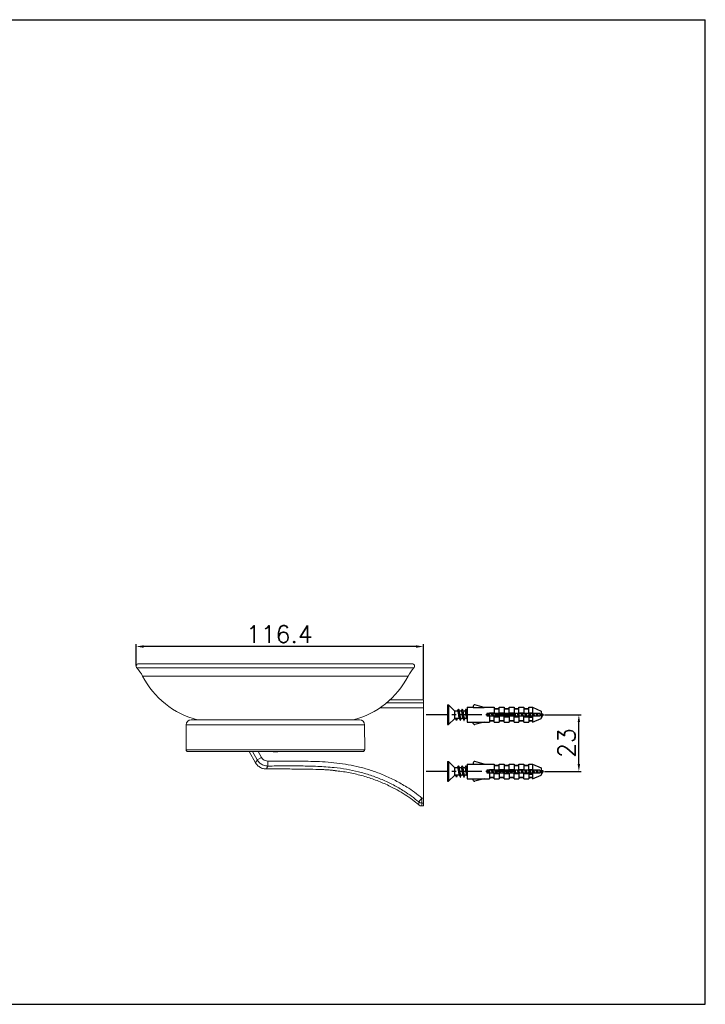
# Model space of a CAD drawing. Extents: x 578 to 1143, y 461 to 861.
# Tile 2 of 2: x 865 to 1143, y 461 to 861. Entities that reach past the tile are written whole.
import ezdxf

# ---------------------------------------------------------------- set-up
doc = ezdxf.new("R2010")
doc.units = 0
doc.header["$LTSCALE"] = 23.1
doc.linetypes.add('CENTER', pattern=[0.6, 0.375, -0.075, 0.075, -0.075])
doc.layers.get('0').update_dxf_attribs({"linetype": 'CONTINUOUS'})
doc.layers.get('Defpoints').update_dxf_attribs({"linetype": 'CONTINUOUS'})
doc.styles.get("Standard").update_dxf_attribs({"font": 'txt.shx', "bigfont": 'whgtxt.shx'})
doc.dimstyles.get("Standard").update_dxf_attribs({"dimtxt": 2.5, "dimasz": 0.18, "dimexe": 0.18, "dimexo": 0.0625, "dimgap": 0.09, "dimtad": 0, "dimtih": 1, "dimtoh": 1, "dimdec": 4, "dimzin": 0, "dimdsep": 46, "dimtxsty": 'Standard', "dimcen": 0.09, "dimadec": 0, "dimazin": 0, "dimtp": 0.001, "dimtm": 0.001, "dimtfac": 1, "dimtdec": 4, "dimtofl": 0, "dimtmove": 0, "dimatfit": 0, "dimfxl": 0, "dimtolj": 1, "dimtzin": 0, "dimarcsym": 0})

# ---------------------------------------------------------------- blocks, each defined once
blk = doc.blocks.new('A$C32A71373')
at = {"color": 2, "linetype": 'Continuous'}
for p, q in [((0, 420), (594, 420)), ((594, 0), (594, 420)), ((0, 0), (594, 0))]:
    blk.add_line(p, q, dxfattribs=at)
blk = doc.blocks.new('A$C4B08682C')
at = {"color": 7, "linetype": 'Continuous'}
for p, q in [((9.7, 31), (10.2, 31)), ((9.7, 31), (9.7, 23)), ((10.2, 31), (12.7, 28.5)), ((10.2, 31), (10.2, 23)), ((13.79, 28.5), (12.7, 28.5)), ((12.7, 25.5), (12.7, 28.5)), ((13.84, 28.66), (13.76, 28.5)), ((14.56, 28.33), (14.5, 28.5)), ((15.29, 28.5), (14.5, 28.5)), ((15.34, 28.66), (15.26, 28.5)), ((16.06, 28.33), (15.98, 28.55)), ((16.79, 28.5), (16, 28.5)), ((17.56, 28.33), (17.48, 28.55)), ((17.7, 28.5), (17.5, 28.5)), ((17.7, 30), (20.2, 30)), ((17.7, 30), (17.7, 24)), ((20.2, 30.5), (20.2, 29.96)), ((20.2, 29.96), (24.65, 29.96)), ((24.65, 29.96), (20.83, 30.98)), ((24.5, 30), (28.7, 30)), ((28.7, 30), (28.7, 29.5)), ((28.7, 29.5), (30.7, 29.5)), ((28.7, 29.35), (30.7, 29.35)), ((28.7, 29.35), (28.7, 27.5)), ((30.7, 30), (32.7, 30)), ((30.7, 29.5), (30.7, 30)), ((30.7, 27.5), (30.7, 29.35)), ((32.7, 30), (32.7, 29.5)), ((32.7, 29.5), (34.7, 29.5)), ((32.7, 29.35), (34.7, 29.35)), ((32.7, 29.35), (32.7, 27.5)), ((34.7, 30), (36.7, 30)), ((34.7, 29.5), (34.7, 30)), ((34.7, 27.5), (34.7, 29.35)), ((36.7, 30), (36.7, 29.5)), ((36.7, 29.5), (38.7, 29.5)), ((36.7, 29.35), (38.7, 29.35)), ((36.7, 29.35), (36.7, 27.5)), ((38.7, 30), (40.7, 30)), ((38.7, 29.5), (38.7, 30)), ((38.7, 27.5), (38.7, 29.35)), ((40.7, 30), (40.7, 29.5)), ((40.7, 29.5), (42.7, 29.5)), ((40.7, 29.35), (42.7, 29.35)), ((40.7, 29.35), (40.7, 27.5)), ((42.7, 30), (44.2, 30)), ((42.7, 29.5), (42.7, 30)), ((42.7, 27.5), (42.7, 29.35)), ((44.2, 30), (47.7, 28.5)), ((44.2, 30), (44.2, 27.5)), ((47.7, 28.5), (47.7, 25.5)), ((10.2, 23), (12.7, 25.5)), ((14.51, 25.5), (12.7, 25.5)), ((13.45, 24.7), (13.04, 25.5)), ((13.69, 25.5), (13.45, 24.7)), ((16.01, 25.5), (15.19, 25.5)), ((17.51, 25.5), (16.69, 25.5)), ((17.7, 24), (20.2, 24)), ((20.2, 24.04), (24.65, 24.04)), ((20.2, 23.5), (20.2, 24.04)), ((24.65, 24.04), (20.83, 23.02)), ((24.5, 24), (26.7, 24)), ((47.2, 27.5), (25.7, 27.5)), ((25.7, 27.5), (25.7, 26.5)), ((25.7, 26.5), (47.2, 26.5)), ((26.7, 27.8), (28.7, 27.8)), ((26.7, 27.8), (26.7, 27.5)), ((26.7, 26.5), (26.7, 24.65)), ((26.7, 24.65), (28.7, 24.65)), ((26.7, 24.5), (28.7, 24.5)), ((26.7, 24.5), (26.7, 24)), ((28.7, 24.65), (28.7, 26.5)), ((28.7, 26.2), (30.7, 26.2)), ((28.7, 24), (28.7, 24.5)), ((28.7, 24), (30.7, 24)), ((30.7, 27.8), (32.7, 27.8)), ((30.7, 26.5), (30.7, 24.65)), ((30.7, 24.65), (32.7, 24.65)), ((30.7, 24.5), (32.7, 24.5)), ((30.7, 24.5), (30.7, 24)), ((32.7, 24.65), (32.7, 26.5)), ((32.7, 26.2), (34.7, 26.2)), ((32.7, 24), (32.7, 24.5)), ((32.7, 24), (34.7, 24)), ((34.7, 27.8), (36.7, 27.8)), ((34.7, 26.5), (34.7, 24.65)), ((34.7, 24.65), (36.7, 24.65)), ((34.7, 24.5), (36.7, 24.5)), ((34.7, 24.5), (34.7, 24)), ((36.7, 24.65), (36.7, 26.5)), ((36.7, 26.2), (38.7, 26.2)), ((36.7, 24), (36.7, 24.5)), ((36.7, 24), (38.7, 24)), ((38.7, 27.8), (40.7, 27.8)), ((38.7, 26.5), (38.7, 24.65)), ((38.7, 24.65), (40.7, 24.65)), ((38.7, 24.5), (40.7, 24.5)), ((38.7, 24.5), (38.7, 24)), ((40.7, 24.65), (40.7, 26.5)), ((40.7, 26.2), (44.2, 26.2)), ((40.7, 24), (40.7, 24.5)), ((40.7, 24), (42.7, 24)), ((42.7, 27.8), (44.2, 27.8)), ((42.7, 26.8), (42.75, 26.51)), ((42.7, 26.2), (42.7, 26.8)), ((42.7, 25.95), (44.2, 25.95)), ((42.7, 25.95), (42.7, 24.65)), ((42.7, 24.65), (44.2, 24.65)), ((42.7, 24.5), (44.2, 24.5)), ((42.7, 24.5), (42.7, 24)), ((44.2, 26.5), (44.2, 24)), ((44.2, 24), (47.7, 25.5)), ((47.2, 27.5), (47.2, 26.5)), ((47.7, 26.24), (47.83, 26.02)), ((9.7, 23), (10.2, 23)), ((9.7, 8), (10.2, 8)), ((9.7, 8), (9.7, 0)), ((10.2, 8), (12.7, 5.5)), ((10.2, 8), (10.2, 0)), ((13.79, 5.5), (12.7, 5.5)), ((12.7, 2.5), (12.7, 5.5)), ((13.84, 5.66), (13.76, 5.5)), ((14.56, 5.33), (14.5, 5.5)), ((15.29, 5.5), (14.5, 5.5)), ((15.34, 5.66), (15.26, 5.5)), ((16.06, 5.33), (15.98, 5.55)), ((16.79, 5.5), (16, 5.5)), ((17.56, 5.33), (17.48, 5.55)), ((17.7, 5.5), (17.5, 5.5)), ((17.7, 7), (20.2, 7)), ((17.7, 7), (17.7, 1)), ((20.2, 7.5), (20.2, 6.96)), ((20.2, 6.96), (24.65, 6.96)), ((24.65, 6.96), (20.83, 7.98)), ((24.5, 7), (28.7, 7)), ((47.2, 4.5), (25.7, 4.5)), ((25.7, 4.5), (25.7, 3.5)), ((26.7, 4.8), (28.7, 4.8)), ((26.7, 4.8), (26.7, 4.5)), ((28.7, 7), (28.7, 6.5)), ((28.7, 6.5), (30.7, 6.5)), ((28.7, 6.35), (30.7, 6.35)), ((28.7, 6.35), (28.7, 4.5)), ((30.7, 7), (32.7, 7)), ((30.7, 6.5), (30.7, 7)), ((30.7, 4.5), (30.7, 6.35)), ((30.7, 4.8), (32.7, 4.8)), ((32.7, 7), (32.7, 6.5)), ((32.7, 6.5), (34.7, 6.5)), ((32.7, 6.35), (34.7, 6.35)), ((32.7, 6.35), (32.7, 4.5)), ((34.7, 7), (36.7, 7)), ((34.7, 6.5), (34.7, 7)), ((34.7, 4.5), (34.7, 6.35)), ((34.7, 4.8), (36.7, 4.8)), ((36.7, 7), (36.7, 6.5)), ((36.7, 6.5), (38.7, 6.5)), ((36.7, 6.35), (38.7, 6.35)), ((36.7, 6.35), (36.7, 4.5)), ((38.7, 7), (40.7, 7)), ((38.7, 6.5), (38.7, 7)), ((38.7, 4.5), (38.7, 6.35)), ((38.7, 4.8), (40.7, 4.8)), ((40.7, 7), (40.7, 6.5)), ((40.7, 6.5), (42.7, 6.5)), ((40.7, 6.35), (42.7, 6.35)), ((40.7, 6.35), (40.7, 4.5)), ((42.7, 7), (44.2, 7)), ((42.7, 6.5), (42.7, 7)), ((42.7, 4.5), (42.7, 6.35)), ((42.7, 4.8), (44.2, 4.8)), ((44.2, 7), (47.7, 5.5)), ((44.2, 7), (44.2, 4.5)), ((47.2, 4.5), (47.2, 3.5)), ((47.7, 5.5), (47.7, 2.5)), ((9.7, 0), (10.2, 0)), ((10.2, 0), (12.7, 2.5)), ((14.51, 2.5), (12.7, 2.5)), ((13.45, 1.7), (13.04, 2.5)), ((13.69, 2.5), (13.45, 1.7)), ((16.01, 2.5), (15.19, 2.5)), ((17.51, 2.5), (16.69, 2.5)), ((17.7, 1), (20.2, 1)), ((20.2, 1.04), (24.65, 1.04)), ((20.2, 0.5), (20.2, 1.04)), ((24.65, 1.04), (20.83, 0.02)), ((24.5, 1), (26.7, 1)), ((25.7, 3.5), (47.2, 3.5)), ((26.7, 3.5), (26.7, 1.65)), ((26.7, 1.65), (28.7, 1.65)), ((26.7, 1.5), (28.7, 1.5)), ((26.7, 1.5), (26.7, 1)), ((28.7, 1.65), (28.7, 3.5)), ((28.7, 3.2), (30.7, 3.2)), ((28.7, 1), (28.7, 1.5)), ((28.7, 1), (30.7, 1)), ((30.7, 3.5), (30.7, 1.65)), ((30.7, 1.65), (32.7, 1.65)), ((30.7, 1.5), (32.7, 1.5)), ((30.7, 1.5), (30.7, 1)), ((32.7, 1.65), (32.7, 3.5)), ((32.7, 3.2), (34.7, 3.2)), ((32.7, 1), (32.7, 1.5)), ((32.7, 1), (34.7, 1)), ((34.7, 3.5), (34.7, 1.65)), ((34.7, 1.65), (36.7, 1.65)), ((34.7, 1.5), (36.7, 1.5)), ((34.7, 1.5), (34.7, 1)), ((36.7, 1.65), (36.7, 3.5)), ((36.7, 3.2), (38.7, 3.2)), ((36.7, 1), (36.7, 1.5)), ((36.7, 1), (38.7, 1)), ((38.7, 3.5), (38.7, 1.65)), ((38.7, 1.65), (40.7, 1.65)), ((38.7, 1.5), (40.7, 1.5)), ((38.7, 1.5), (38.7, 1)), ((40.7, 1.65), (40.7, 3.5)), ((40.7, 3.2), (44.2, 3.2)), ((40.7, 1), (40.7, 1.5)), ((40.7, 1), (42.7, 1)), ((42.7, 3.8), (42.75, 3.51)), ((42.7, 3.2), (42.7, 3.8)), ((42.7, 2.95), (44.2, 2.95)), ((42.7, 2.95), (42.7, 1.65)), ((42.7, 1.65), (44.2, 1.65)), ((42.7, 1.5), (44.2, 1.5)), ((42.7, 1.5), (42.7, 1)), ((44.2, 3.5), (44.2, 1)), ((44.2, 1), (47.7, 2.5)), ((47.7, 3.24), (47.83, 3.02))]:
    blk.add_line(p, q, dxfattribs=at)
at = {"color": 1, "linetype": 'CENTER'}
for p, q in [((37.45, 27), (0, 27)), ((37.45, 4), (0, 4))]:
    blk.add_line(p, q, dxfattribs=at)
at = {"color": 7, "linetype": 'Continuous'}
for points in [[(13.79, 28.5), (13.85, 28.46), (13.91, 28.33), (13.97, 28.12), (14.02, 27.85), (14.08, 27.53), (14.14, 27.17), (14.2, 26.81), (14.25, 26.46), (14.31, 26.15), (14.37, 25.88), (14.43, 25.67), (14.47, 25.57)], [(14.15, 29.25), (14, 28.97), (13.84, 28.66)], [(14.15, 29.25), (14.18, 29.29), (14.23, 29.28), (14.28, 29.17)], [(14.5, 28.5), (14.48, 28.55), (14.37, 28.88), (14.28, 29.17)], [(14.28, 29.17), (14.28, 29.16), (14.34, 28.93), (14.39, 28.61), (14.44, 28.22), (14.49, 27.77), (14.54, 27.28), (14.6, 26.78), (14.65, 26.29), (14.7, 25.83), (14.75, 25.43), (14.81, 25.1), (14.86, 24.87), (14.9, 24.75)], [(15.19, 25.5), (15.13, 25.54), (15.07, 25.67), (15.01, 25.88), (14.96, 26.15), (14.9, 26.46), (14.84, 26.81), (14.79, 27.17), (14.73, 27.53), (14.67, 27.85), (14.61, 28.12), (14.56, 28.33)], [(15.29, 28.5), (15.35, 28.46), (15.41, 28.32), (15.47, 28.12), (15.52, 27.85), (15.58, 27.53), (15.64, 27.18), (15.69, 26.83), (15.75, 26.47), (15.81, 26.15), (15.87, 25.88), (15.93, 25.67), (15.97, 25.57)], [(15.65, 29.25), (15.5, 28.97), (15.34, 28.66)], [(15.65, 29.25), (15.69, 29.3), (15.74, 29.26), (15.78, 29.17)], [(15.98, 28.55), (15.87, 28.88), (15.78, 29.17)], [(15.78, 29.17), (15.8, 29.11), (15.85, 28.86), (15.9, 28.52), (15.95, 28.11), (16.01, 27.65), (16.06, 27.16), (16.11, 26.66), (16.16, 26.17), (16.21, 25.73), (16.27, 25.34), (16.32, 25.04), (16.37, 24.82), (16.4, 24.75)], [(16.69, 25.5), (16.63, 25.54), (16.57, 25.67), (16.52, 25.88), (16.46, 26.15), (16.4, 26.47), (16.34, 26.83), (16.28, 27.18), (16.23, 27.53), (16.17, 27.85), (16.11, 28.12), (16.06, 28.33)], [(17.15, 29.25), (17, 28.97), (16.84, 28.66), (16.76, 28.5)], [(16.79, 28.5), (16.85, 28.46), (16.91, 28.33), (16.96, 28.13), (17.02, 27.86), (17.08, 27.53), (17.14, 27.18), (17.2, 26.82), (17.25, 26.46), (17.31, 26.14), (17.37, 25.87), (17.43, 25.67), (17.47, 25.57)], [(17.15, 29.25), (17.21, 29.3), (17.26, 29.23), (17.28, 29.17)], [(17.48, 28.55), (17.37, 28.88), (17.28, 29.17)], [(17.28, 29.17), (17.31, 29.06), (17.36, 28.78), (17.41, 28.43), (17.47, 28), (17.52, 27.53)], [(17.7, 27.69), (17.67, 27.86), (17.61, 28.13), (17.56, 28.33)], [(13.45, 24.7), (13.5, 24.76), (13.53, 24.83)], [(13.53, 24.83), (13.62, 25.12), (13.73, 25.45), (13.75, 25.5)], [(14.47, 25.57), (14.59, 25.34), (14.75, 25.03), (14.9, 24.75)], [(14.9, 24.75), (14.91, 24.73), (14.96, 24.7), (15.01, 24.79), (15.03, 24.83)], [(15.03, 24.83), (15.12, 25.12), (15.23, 25.45), (15.25, 25.5)], [(15.97, 25.57), (16.09, 25.34), (16.25, 25.03), (16.4, 24.75)], [(16.4, 24.75), (16.42, 24.71), (16.47, 24.71), (16.53, 24.83)], [(16.53, 24.83), (16.62, 25.12), (16.73, 25.45), (16.75, 25.5)], [(17.47, 25.57), (17.59, 25.34), (17.7, 25.13)], [(17.52, 27.53), (17.62, 26.53), (17.67, 26.06), (17.7, 25.86)], [(26.09, 27.5), (26.14, 27.17), (26.2, 26.81), (26.25, 26.5)], [(26.52, 27.5), (26.54, 27.28), (26.6, 26.78), (26.63, 26.5)], [(26.9, 26.5), (26.84, 26.81), (26.79, 27.17), (26.73, 27.5)], [(27.59, 27.5), (27.64, 27.18), (27.69, 26.83), (27.75, 26.5)], [(28.02, 27.5), (28.06, 27.16), (28.11, 26.66), (28.13, 26.5)], [(28.4, 26.5), (28.34, 26.83), (28.28, 27.18), (28.23, 27.5)], [(29.09, 27.5), (29.14, 27.18), (29.2, 26.82), (29.25, 26.5)], [(29.52, 27.5), (29.62, 26.53), (29.63, 26.5)], [(29.9, 26.5), (29.84, 26.82), (29.79, 27.18), (29.73, 27.5)], [(30.59, 27.5), (30.64, 27.18), (30.7, 26.82), (30.75, 26.51)], [(31.02, 27.5), (31.03, 27.41), (31.08, 26.91), (31.13, 26.5)], [(31.4, 26.5), (31.34, 26.82), (31.29, 27.18), (31.23, 27.5)], [(32.09, 27.5), (32.14, 27.17), (32.2, 26.81), (32.25, 26.5)], [(32.52, 27.5), (32.54, 27.28), (32.6, 26.78), (32.63, 26.5)], [(32.9, 26.5), (32.84, 26.81), (32.79, 27.17), (32.73, 27.5)], [(33.59, 27.5), (33.64, 27.18), (33.69, 26.83), (33.75, 26.5)], [(34.02, 27.5), (34.06, 27.16), (34.11, 26.66), (34.13, 26.5)], [(34.4, 26.5), (34.34, 26.83), (34.28, 27.18), (34.23, 27.5)], [(35.09, 27.5), (35.14, 27.18), (35.2, 26.82), (35.25, 26.5)], [(35.52, 27.5), (35.62, 26.53), (35.63, 26.5)], [(35.9, 26.5), (35.84, 26.82), (35.79, 27.18), (35.73, 27.5)], [(36.59, 27.5), (36.64, 27.18), (36.7, 26.82), (36.75, 26.51)], [(37.02, 27.5), (37.03, 27.41), (37.08, 26.91), (37.13, 26.5)], [(37.4, 26.5), (37.34, 26.82), (37.29, 27.18), (37.23, 27.5)], [(38.09, 27.5), (38.14, 27.17), (38.2, 26.81), (38.25, 26.5)], [(38.52, 27.5), (38.54, 27.28), (38.6, 26.78), (38.63, 26.5)], [(38.9, 26.5), (38.84, 26.81), (38.79, 27.17), (38.73, 27.5)], [(39.59, 27.5), (39.64, 27.18), (39.69, 26.83), (39.75, 26.5)], [(40.02, 27.5), (40.06, 27.16), (40.11, 26.66), (40.13, 26.5)], [(40.4, 26.5), (40.34, 26.83), (40.28, 27.18), (40.23, 27.5)], [(41.09, 27.5), (41.14, 27.18), (41.2, 26.82), (41.25, 26.5)], [(41.52, 27.5), (41.62, 26.53), (41.63, 26.5)], [(41.89, 26.5), (41.84, 26.84), (41.78, 27.2), (41.73, 27.5)], [(42.59, 27.5), (42.6, 27.43), (42.65, 27.11), (42.7, 26.8)], [(43.02, 27.5), (43.03, 27.41), (43.08, 26.91), (43.13, 26.5)], [(43.23, 27.5), (43.28, 27.2), (43.34, 26.84), (43.39, 26.5)], [(44.08, 27.5), (44.11, 27.34), (44.17, 27), (44.22, 26.67), (44.25, 26.51)], [(44.52, 27.5), (44.54, 27.32), (44.59, 26.84), (44.63, 26.5)], [(44.73, 27.5), (44.77, 27.23), (44.83, 26.89), (44.89, 26.56), (44.9, 26.5)], [(45.58, 27.5), (45.6, 27.43), (45.66, 27.16), (45.72, 26.89), (45.78, 26.63), (45.81, 26.5)], [(46.01, 27.5), (46.05, 27.22), (46.1, 26.81), (46.14, 26.5)], [(46.2, 27.5), (46.2, 27.5), (46.26, 27.24), (46.32, 26.98), (46.38, 26.72), (46.43, 26.5)], [(47.07, 27.5), (47.07, 27.5), (47.15, 27.32), (47.2, 27.18)], [(47.7, 27.24), (47.75, 27.13), (47.8, 27.02), (47.86, 26.91), (47.92, 26.83), (47.98, 26.77), (48.03, 26.73), (48.09, 26.72)], [(47.7, 26.41), (47.71, 26.37), (47.76, 26.19), (47.81, 26.05), (47.83, 26.02)], [(47.83, 26.02), (47.86, 25.97), (47.92, 25.95), (47.97, 25.97), (48.02, 26.04), (48.07, 26.16), (48.09, 26.21)], [(48.18, 26.74), (48.14, 26.72), (48.09, 26.72)], [(48.09, 26.21), (48.14, 26.33), (48.21, 26.51), (48.28, 26.67)], [(48.28, 26.67), (48.35, 26.81), (48.37, 26.83)], [(13.79, 5.5), (13.85, 5.46), (13.91, 5.33), (13.97, 5.12), (14.02, 4.85), (14.08, 4.53), (14.14, 4.17), (14.2, 3.81), (14.25, 3.46), (14.31, 3.15), (14.37, 2.88), (14.43, 2.67), (14.47, 2.57)], [(14.15, 6.25), (14, 5.97), (13.84, 5.66)], [(14.15, 6.25), (14.18, 6.29), (14.23, 6.28), (14.28, 6.17)], [(14.5, 5.5), (14.48, 5.55), (14.37, 5.88), (14.28, 6.17)], [(14.28, 6.17), (14.28, 6.16), (14.34, 5.93), (14.39, 5.61), (14.44, 5.22), (14.49, 4.77), (14.54, 4.28), (14.6, 3.78), (14.65, 3.29), (14.7, 2.83), (14.75, 2.43), (14.81, 2.1), (14.86, 1.87), (14.9, 1.75)], [(15.19, 2.5), (15.13, 2.54), (15.07, 2.67), (15.01, 2.88), (14.96, 3.15), (14.9, 3.46), (14.84, 3.81), (14.79, 4.17), (14.73, 4.53), (14.67, 4.85), (14.61, 5.12), (14.56, 5.33)], [(15.29, 5.5), (15.35, 5.46), (15.41, 5.32), (15.47, 5.12), (15.52, 4.85), (15.58, 4.53), (15.64, 4.18), (15.69, 3.83), (15.75, 3.47), (15.81, 3.15), (15.87, 2.88), (15.93, 2.67), (15.97, 2.57)], [(15.65, 6.25), (15.5, 5.97), (15.34, 5.66)], [(15.65, 6.25), (15.69, 6.3), (15.74, 6.26), (15.78, 6.17)], [(15.98, 5.55), (15.87, 5.88), (15.78, 6.17)], [(15.78, 6.17), (15.8, 6.11), (15.85, 5.86), (15.9, 5.52), (15.95, 5.11), (16.01, 4.65), (16.06, 4.16), (16.11, 3.66), (16.16, 3.17), (16.21, 2.73), (16.27, 2.34), (16.32, 2.04), (16.37, 1.82), (16.4, 1.75)], [(16.69, 2.5), (16.63, 2.54), (16.57, 2.67), (16.52, 2.88), (16.46, 3.15), (16.4, 3.47), (16.34, 3.83), (16.28, 4.18), (16.23, 4.53), (16.17, 4.85), (16.11, 5.12), (16.06, 5.33)], [(17.15, 6.25), (17, 5.97), (16.84, 5.66), (16.76, 5.5)], [(16.79, 5.5), (16.85, 5.46), (16.91, 5.33), (16.96, 5.13), (17.02, 4.86), (17.08, 4.53), (17.14, 4.18), (17.2, 3.82), (17.25, 3.46), (17.31, 3.14), (17.37, 2.87), (17.43, 2.67), (17.47, 2.57)], [(17.15, 6.25), (17.21, 6.3), (17.26, 6.23), (17.28, 6.17)], [(17.48, 5.55), (17.37, 5.88), (17.28, 6.17)], [(17.28, 6.17), (17.31, 6.06), (17.36, 5.78), (17.41, 5.43), (17.47, 5), (17.52, 4.53)], [(17.52, 4.53), (17.62, 3.53), (17.67, 3.06), (17.7, 2.86)], [(17.7, 4.69), (17.67, 4.86), (17.61, 5.13), (17.56, 5.33)], [(26.09, 4.5), (26.14, 4.17), (26.2, 3.81), (26.25, 3.5)], [(26.52, 4.5), (26.54, 4.28), (26.6, 3.78), (26.63, 3.5)], [(26.9, 3.5), (26.84, 3.81), (26.79, 4.17), (26.73, 4.5)], [(27.59, 4.5), (27.64, 4.18), (27.69, 3.83), (27.75, 3.5)], [(28.02, 4.5), (28.06, 4.16), (28.11, 3.66), (28.13, 3.5)], [(28.4, 3.5), (28.34, 3.83), (28.28, 4.18), (28.23, 4.5)], [(29.09, 4.5), (29.14, 4.18), (29.2, 3.82), (29.25, 3.5)], [(29.52, 4.5), (29.62, 3.53), (29.63, 3.5)], [(29.9, 3.5), (29.84, 3.82), (29.79, 4.18), (29.73, 4.5)], [(30.59, 4.5), (30.64, 4.18), (30.7, 3.82), (30.75, 3.51)], [(31.02, 4.5), (31.03, 4.41), (31.08, 3.91), (31.13, 3.5)], [(31.4, 3.5), (31.34, 3.82), (31.29, 4.18), (31.23, 4.5)], [(32.09, 4.5), (32.14, 4.17), (32.2, 3.81), (32.25, 3.5)], [(32.52, 4.5), (32.54, 4.28), (32.6, 3.78), (32.63, 3.5)], [(32.9, 3.5), (32.84, 3.81), (32.79, 4.17), (32.73, 4.5)], [(33.59, 4.5), (33.64, 4.18), (33.69, 3.83), (33.75, 3.5)], [(34.02, 4.5), (34.06, 4.16), (34.11, 3.66), (34.13, 3.5)], [(34.4, 3.5), (34.34, 3.83), (34.28, 4.18), (34.23, 4.5)], [(35.09, 4.5), (35.14, 4.18), (35.2, 3.82), (35.25, 3.5)], [(35.52, 4.5), (35.62, 3.53), (35.63, 3.5)], [(35.9, 3.5), (35.84, 3.82), (35.79, 4.18), (35.73, 4.5)], [(36.59, 4.5), (36.64, 4.18), (36.7, 3.82), (36.75, 3.51)], [(37.02, 4.5), (37.03, 4.41), (37.08, 3.91), (37.13, 3.5)], [(37.4, 3.5), (37.34, 3.82), (37.29, 4.18), (37.23, 4.5)], [(38.09, 4.5), (38.14, 4.17), (38.2, 3.81), (38.25, 3.5)], [(38.52, 4.5), (38.54, 4.28), (38.6, 3.78), (38.63, 3.5)], [(38.9, 3.5), (38.84, 3.81), (38.79, 4.17), (38.73, 4.5)], [(39.59, 4.5), (39.64, 4.18), (39.69, 3.83), (39.75, 3.5)], [(40.02, 4.5), (40.06, 4.16), (40.11, 3.66), (40.13, 3.5)], [(40.4, 3.5), (40.34, 3.83), (40.28, 4.18), (40.23, 4.5)], [(41.09, 4.5), (41.14, 4.18), (41.2, 3.82), (41.25, 3.5)], [(41.52, 4.5), (41.62, 3.53), (41.63, 3.5)], [(41.89, 3.5), (41.84, 3.84), (41.78, 4.2), (41.73, 4.5)], [(42.59, 4.5), (42.6, 4.43), (42.65, 4.11), (42.7, 3.8)], [(43.02, 4.5), (43.03, 4.41), (43.08, 3.91), (43.13, 3.5)], [(43.23, 4.5), (43.28, 4.2), (43.34, 3.84), (43.39, 3.5)], [(44.08, 4.5), (44.11, 4.34), (44.17, 4), (44.22, 3.67), (44.25, 3.51)], [(44.52, 4.5), (44.54, 4.32), (44.59, 3.84), (44.63, 3.5)], [(44.73, 4.5), (44.77, 4.23), (44.83, 3.89), (44.89, 3.56), (44.9, 3.5)], [(45.58, 4.5), (45.6, 4.43), (45.66, 4.16), (45.72, 3.89), (45.78, 3.63), (45.81, 3.5)], [(46.01, 4.5), (46.05, 4.22), (46.1, 3.81), (46.14, 3.5)], [(46.2, 4.5), (46.2, 4.5), (46.26, 4.24), (46.32, 3.98), (46.38, 3.72), (46.43, 3.5)], [(47.07, 4.5), (47.07, 4.5), (47.15, 4.32), (47.2, 4.18)], [(47.7, 4.24), (47.75, 4.13), (47.8, 4.02), (47.86, 3.91), (47.92, 3.83), (47.98, 3.77), (48.03, 3.73), (48.09, 3.72)], [(13.45, 1.7), (13.5, 1.76), (13.53, 1.83)], [(13.53, 1.83), (13.62, 2.12), (13.73, 2.45), (13.75, 2.5)], [(14.47, 2.57), (14.59, 2.34), (14.75, 2.03), (14.9, 1.75)], [(14.9, 1.75), (14.91, 1.73), (14.96, 1.7), (15.01, 1.79), (15.03, 1.83)], [(15.03, 1.83), (15.12, 2.12), (15.23, 2.45), (15.25, 2.5)], [(15.97, 2.57), (16.09, 2.34), (16.25, 2.03), (16.4, 1.75)], [(16.4, 1.75), (16.42, 1.71), (16.47, 1.71), (16.53, 1.83)], [(16.53, 1.83), (16.62, 2.12), (16.73, 2.45), (16.75, 2.5)], [(17.47, 2.57), (17.59, 2.34), (17.7, 2.13)], [(47.7, 3.41), (47.71, 3.37), (47.76, 3.19), (47.81, 3.05), (47.83, 3.02)], [(47.83, 3.02), (47.86, 2.97), (47.92, 2.95), (47.97, 2.97), (48.02, 3.04), (48.07, 3.16), (48.09, 3.21)], [(48.18, 3.74), (48.14, 3.72), (48.09, 3.72)], [(48.09, 3.21), (48.14, 3.33), (48.21, 3.51), (48.28, 3.67)], [(48.28, 3.67), (48.35, 3.81), (48.37, 3.83)]]:
    blk.add_lwpolyline(points, dxfattribs=at)
for centre, radius, start, end in [((20.7, 30.5), 0.5, 75, 180), ((42.7, 15.75), 12.75, 61.9275, 66.8526), ((42.7, 38.25), 12.75, 295.4837, 298.0725), ((20.7, 23.5), 0.5, 180, 285), ((20.7, 7.5), 0.5, 75, 180), ((42.7, -7.25), 12.75, 61.9275, 66.8526), ((42.7, 15.25), 12.75, 295.4837, 298.0725), ((20.7, 0.5), 0.5, 180, 285)]:
    blk.add_arc(centre, radius, start, end, dxfattribs=at)
blk = doc.blocks.new('*D77')
at = {"color": 2, "lineweight": -2, "transparency": 16777216}
for p, q in [((1077.78, 578.9), (1092.75, 578.9)), ((1091.75, 558.9), (1091.75, 575.9)), ((1077.78, 555.9), (1092.75, 555.9))]:
    blk.add_line(p, q, dxfattribs=at)
at = {"color": 2, "transparency": 16777216}
for points in [[(1091.25, 575.9), (1092.25, 575.9), (1091.75, 578.9)], [(1091.25, 558.9), (1092.25, 558.9), (1091.75, 555.9)]]:
    blk.add_solid(points, dxfattribs=at)
at = {"layer": 'Defpoints', "color": 0, "transparency": 16777216}
for p in [(1077.48, 578.9), (1091.75, 578.9), (1077.48, 555.9)]:
    blk.add_point(p, dxfattribs=at)
at = {"color": 2, "transparency": 16777216, "insert": (1086.75, 567.4), "char_height": 7, "attachment_point": 5, "rotation": 90}
blk.add_mtext('\\A1;23', dxfattribs=at)
blk = doc.blocks.new('*D98')
at = {"color": 2, "lineweight": -2, "transparency": 16777216}
for p, q in [((912.36, 598.84), (912.36, 607.55)), ((1028.78, 585.2), (1028.78, 607.55)), ((1025.78, 606.55), (915.36, 606.55))]:
    blk.add_line(p, q, dxfattribs=at)
at = {"color": 2, "transparency": 16777216}
for points in [[(915.36, 607.05), (915.36, 606.05), (912.36, 606.55)], [(1025.78, 607.05), (1025.78, 606.05), (1028.78, 606.55)]]:
    blk.add_solid(points, dxfattribs=at)
at = {"layer": 'Defpoints', "color": 0, "transparency": 16777216}
for p in [(912.36, 606.55), (912.36, 598.54), (1028.78, 584.9)]:
    blk.add_point(p, dxfattribs=at)
at = {"color": 2, "transparency": 16777216, "insert": (970.41, 611.55), "char_height": 7, "attachment_point": 5}
blk.add_mtext('\\A1;116.4', dxfattribs=at)
blk = doc.blocks.new('A$C0D272A04')
at = {"color": 8, "linetype": 'Continuous', "lineweight": 15}
for p, q in [((112.56, 55.96), (0.26, 55.96)), ((110.21, 52.64), (2.61, 52.64)), ((101.47, 41.81), (116.41, 41.81)), ((116.41, 39.83), (98.84, 39.83)), ((92.52, 32.92), (20.3, 32.92)), ((20.22, 22.81), (92.6, 22.81)), ((49.1, 18.67), (47.12, 22.1)), ((49.4, 22.1), (50.81, 19.66))]:
    blk.add_line(p, q, dxfattribs=at)
at = {"color": 7, "linetype": 'Continuous', "lineweight": 15}
for p, q in [((1, 57.64), (111.82, 57.64)), ((116.41, 43), (102.84, 43)), ((116.41, 41.81), (116.41, 43)), ((116.41, 41.81), (116.41, 39.83)), ((116.41, 39.83), (116.41, 3.18)), ((20.3, 32.92), (20.22, 22.81)), ((22.3, 34.9), (90.52, 34.9)), ((92.6, 22.81), (92.52, 32.92)), ((91.9, 22.1), (20.92, 22.1)), ((45.73, 22.1), (48.39, 17.5)), ((50.81, 19.66), (49.1, 18.67)), ((53.38, 18.18), (53.38, 16.2)), ((115.78, 3.18), (114.49, 1.67)), ((115.78, 3.18), (116.41, 3.18)), ((115.78, 3.18), (115.78, 1.2)), ((116.41, 1.2), (115.78, 1.2)), ((115.78, 0), (116.41, 0)), ((116.41, 3.18), (116.41, 1.2)), ((116.41, 0), (116.41, 1.2))]:
    blk.add_line(p, q, dxfattribs=at)
at = {"color": 7, "linetype": 'Continuous', "lineweight": 15, "flags": 128}
for points in [[(55.23, 22.06), (55.46, 22.02), (56.41, 21.95)], [(56.41, 21.95), (57.36, 22.02), (57.46, 22.03)]]:
    blk.add_lwpolyline(points, dxfattribs=at)
at = {"color": 7, "linetype": 'Continuous', "lineweight": 15}
for centre, radius, start, end in [((1, 56.64), 1, 90, 223.0026), ((-10.7, 45.73), 15, 27.4409, 43.0026), ((123.53, 45.73), 15, 136.9974, 152.5591), ((111.82, 56.64), 1, 316.9974, 90), ((33.67, 68.77), 35, 207.4409, 255.3904), ((79.15, 68.77), 35, 284.6096, 332.5591), ((22.3, 32.9), 2, 90, 179.5), ((90.52, 32.9), 2, 0.5, 90), ((20.92, 22.8), 0.7, 179.5, 270), ((91.9, 22.8), 0.7, 270, 0.5), ((115.78, 3.22), 2.01, 230.3787, 270.0478)]:
    blk.add_arc(centre, radius, start, end, dxfattribs=at)
at = {"color": 8, "linetype": 'Continuous', "lineweight": 15}
for points, knots in [([(48.39, 17.51), (48.39, 17.51), (48.38, 17.49), (48.45, 17.59), (48.63, 17.9), (48.95, 18.42), (49.1, 18.67)], [0, 0, 0, 0, 0.0324048, 0.2674772, 0.6329568, 1, 1, 1, 1]), ([(53.38, 16.2), (53.23, 15.94), (52.95, 15.41), (52.77, 15.1), (52.71, 14.99), (52.72, 15.01), (52.72, 15.01)], [0, 0, 0, 0, 0.365666, 0.73289, 0.96623, 1, 1, 1, 1]), ([(114.48, 0.48), (114.48, 0.49), (114.48, 0.52), (114.49, 0.75), (114.49, 1.11), (114.49, 1.48), (114.49, 1.67)], [0, 0, 0, 0, 0.2482898, 0.4979705, 0.7487934, 1, 1, 1, 1]), ([(115.78, 1.2), (115.78, 1.02), (115.78, 0.65), (115.78, 0.28), (115.78, 0.04), (115.78, 0.01), (115.78, 0)], [0, 0, 0, 0, 0.2492757, 0.4989329, 0.7497473, 1, 1, 1, 1])]:
    blk.add_open_spline(points, degree=3, knots=knots, dxfattribs=at)
at = {"color": 7, "linetype": 'Continuous', "lineweight": 15}
for points, knots in [([(48.4, 17.51), (48.44, 17.43), (48.6, 17.13), (48.97, 16.68), (49.49, 16.16), (50.1, 15.72), (50.78, 15.37), (51.49, 15.14), (52.14, 15.01), (52.55, 15.01), (52.72, 15.01)], [0, 0, 0, 0, 0.052921, 0.192043, 0.332283, 0.473135, 0.623091, 0.766172, 0.903004, 1, 1, 1, 1]), ([(53.38, 16.2), (53.08, 16.22), (52.47, 16.26), (51.61, 16.51), (50.83, 16.89), (50.16, 17.38), (49.56, 17.97), (49.26, 18.44), (49.1, 18.67)], [0, 0, 0, 0, 0.174636, 0.355343, 0.514346, 0.677905, 0.836693, 1, 1, 1, 1]), ([(50.81, 19.66), (51.01, 19.39), (51.4, 18.85), (52.31, 18.3), (53.01, 18.22), (53.38, 18.18)], [0, 0, 0, 0, 0.322323, 0.644715, 1, 1, 1, 1]), ([(53.38, 18.18), (56.48, 18.19), (62.67, 18.21), (70.43, 18.15), (76.65, 17.88), (81.32, 17.46), (85.97, 16.8), (90.71, 15.81), (95.5, 14.41), (100.36, 12.59), (105.11, 10.36), (109.26, 7.98), (112.82, 5.58), (114.79, 3.98), (115.78, 3.18)], [0, 0, 0, 0, 0.141268, 0.282517, 0.353798, 0.425173, 0.496469, 0.567643, 0.645826, 0.724008, 0.804196, 0.884377, 0.942193, 1, 1, 1, 1]), ([(114.49, 1.67), (113.54, 2.44), (111.65, 3.98), (108.22, 6.28), (104.24, 8.58), (99.67, 10.73), (94.94, 12.52), (90.1, 13.92), (85.21, 14.95), (79.69, 15.69), (73.56, 16.11), (66.84, 16.26), (60.11, 16.23), (55.62, 16.21), (53.38, 16.2)], [0, 0, 0, 0, 0.056891, 0.113791, 0.192085, 0.270635, 0.349205, 0.427527, 0.504821, 0.582127, 0.686491, 0.790939, 0.895493, 1, 1, 1, 1]), ([(52.72, 15), (54.65, 15), (58.59, 15), (64.52, 14.99), (70.07, 14.97), (73.61, 14.81), (75.16, 14.74)], [0, 0, 0, 0, 0.257111, 0.527351, 0.791603, 1, 1, 1, 1]), ([(80.63, 14.33), (80.63, 14.33), (80.67, 14.32), (80.42, 14.36), (79.89, 14.42), (79.12, 14.51), (78.21, 14.59), (77.27, 14.66), (76.4, 14.71), (75.71, 14.74), (75.25, 14.75), (75.19, 14.75), (75.17, 14.75)], [0, 0, 0, 0, 0.038039, 0.144321, 0.250892, 0.358311, 0.466364, 0.574408, 0.682045, 0.789333, 0.896501, 1, 1, 1, 1]), ([(80.62, 14.29), (81.05, 14.26), (83.32, 14.06), (87.33, 13.34), (92.59, 12.07), (97.6, 10.36), (101.98, 8.48), (105.75, 6.53), (108.96, 4.6), (111.88, 2.61), (113.65, 1.15), (114.48, 0.47)], [0, 0, 0, 0, 0.034944, 0.183667, 0.329184, 0.471771, 0.611325, 0.713928, 0.814734, 0.913594, 1, 1, 1, 1]), ([(114.49, 0.48), (114.56, 0.43), (114.73, 0.27), (115.09, 0.11), (115.47, 0), (115.7, 0.01), (115.78, 0.01)], [0, 0, 0, 0, 0.18341, 0.501166, 0.829958, 1, 1, 1, 1])]:
    blk.add_open_spline(points, degree=3, knots=knots, dxfattribs=at)

msp = doc.modelspace()

# ---------------------------------------------------------------- block references
at = {"xscale": 0.9504, "yscale": 0.9504, "zscale": 0.9504}
msp.add_blockref('A$C32A71373', (578.44, 461.5), dxfattribs=at)
for name, p in [('A$C0D272A04', (912.37, 541.9)), ('A$C4B08682C', (1028.78, 551.9))]:
    msp.add_blockref(name, p)

# ---------------------------------------------------------------- dimensions: what is measured, and where the dimension line sits
dim = msp.add_linear_dim(base=(912.36, 606.55), p1=(1028.78, 584.9), p2=(912.36, 598.54), dimstyle='Standard', override={"dimtxt": 7, "dimasz": 3, "dimexe": 1, "dimexo": 0.3, "dimgap": 1.5, "dimtad": 1, "dimtih": 0, "dimtoh": 0, "dimdec": 1, "dimzin": 8, "dimcen": 0, "dimclrd": 2, "dimclre": 2, "dimclrt": 2, "dimazin": 2, "dimtp": 0.1, "dimtm": 0, "dimtfac": 0.5, "dimtdec": 1, "dimatfit": 3, "dimfxl": 2.5, "dimarcsym": 1})
dim.commit()
dim.dimension.update_dxf_attribs({"geometry": '*D98', "text_midpoint": (970.41, 606.55), "dimtype": 160})
dim = msp.add_linear_dim(base=(1091.75, 578.9), p1=(1077.48, 555.9), p2=(1077.48, 578.9), angle=90, dimstyle='Standard', override={"dimtxt": 7, "dimasz": 3, "dimexe": 1, "dimexo": 0.3, "dimgap": 1.5, "dimtad": 1, "dimtih": 0, "dimtoh": 0, "dimdec": 1, "dimzin": 8, "dimcen": 0, "dimclrd": 2, "dimclre": 2, "dimclrt": 2, "dimazin": 2, "dimtp": 0.1, "dimtm": 0, "dimtfac": 0.5, "dimtdec": 1, "dimatfit": 3, "dimfxl": 2.5, "dimarcsym": 1})
dim.commit()
dim.dimension.update_dxf_attribs({"geometry": '*D77', "text_midpoint": (1086.75, 567.4)})

doc.saveas('drawing.dxf')
